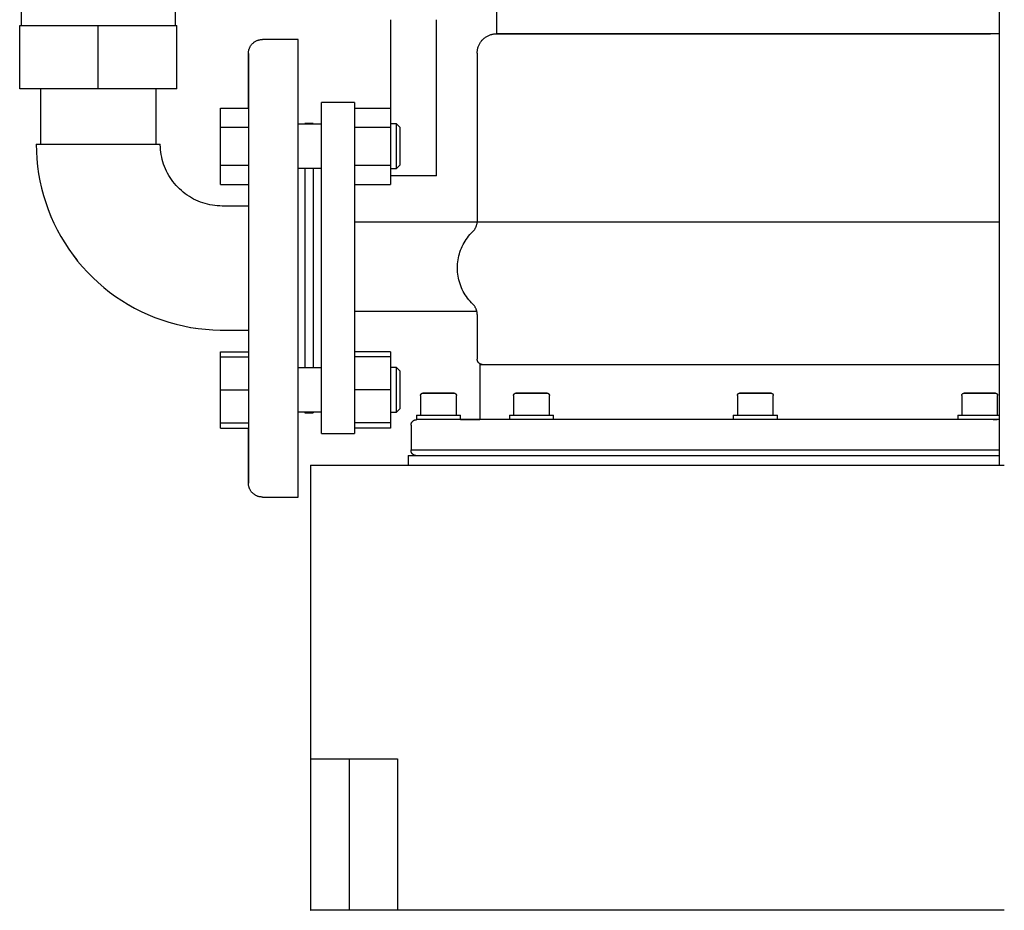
# Model space of a CAD drawing. Header units: millimetres. Extents: x -420 to 347, y 0 to 716.
# Tile 1 of 3: x -364 to -7, y 0 to 323. Entities that reach past the tile are written whole.
import ezdxf

# ---------------------------------------------------------------- set-up
doc = ezdxf.new("R2010")
doc.units = ezdxf.units.MM
for name, color, linetype, true_color in [('Material 1', 251, 'Continuous', 0x505050), ('Material 3', 7, 'Continuous', 0xe6e6e6), ('Material 4', 5, 'Continuous', 0x0000ff)]:
    doc.layers.add(name, color=color, linetype=linetype, true_color=true_color)

msp = doc.modelspace()

# ---------------------------------------------------------------- linework, layer by layer
at = {"layer": 'Material 1'}
for p, q in [((-8.61, 427.5), (-8.61, 161.44)), ((-163.45, 318), (-168.97, 318)), ((-157.41, 318), (-163.43, 318)), ((-150.9, 318), (-157.38, 318)), ((-143.98, 318), (-150.88, 318)), ((-136.71, 318), (-143.96, 318)), ((-129.13, 318), (-136.69, 318)), ((-121.31, 318), (-129.11, 318)), ((-300.86, 258.04), (-300.93, 258.08)), ((-220.44, 177.95), (-220.4, 177.96)), ((-258.41, 161.44), (-258.37, 161.44)), ((-258.37, 161.44), (-227.07, 161.44)), ((-258.37, 54.96), (-258.37, 161.44)), ((-227.07, 161.44), (-6.73, 161.44)), ((-258.37, 69.51), (-258.41, 69.51)), ((-258.37, 0), (-258.37, 54.96)), ((-258.37, 54.96), (-227.07, 54.96)), ((-244.35, 0), (-244.35, 54.96)), ((-227.07, 54.96), (-226.94, 54.96)), ((-226.94, 54.96), (-226.94, 0)), ((-258.37, 0), (-258.41, 0)), ((-258.41, 0), (-258.37, 0)), ((-244.35, 0), (-258.37, 0)), ((-226.94, 0), (-244.35, 0)), ((-6.73, 0), (-226.94, 0))]:
    msp.add_line(p, q, dxfattribs=at)
at = {"layer": 'Material 3'}
for p, q in [((-229.48, 323.1), (-229.48, 291.05)), ((-229.48, 323.1), (-229.48, 291.05)), ((-212.78, 266.5), (-212.78, 323.1)), ((-212.78, 266.5), (-212.78, 323.1)), ((-262.98, 315.92), (-275.94, 315.92)), ((-262.98, 232.92), (-262.98, 315.92)), ((-356.45, 297.98), (-356.45, 277.98)), ((-314.48, 277.98), (-314.48, 297.98)), ((-242.48, 293), (-254.46, 293)), ((-254.46, 283), (-254.46, 293)), ((-242.48, 293), (-242.48, 283)), ((-291.12, 284.12), (-291.12, 291.05)), ((-291.12, 291.05), (-280.98, 291.05)), ((-242.48, 291.05), (-229.46, 291.05)), ((-229.46, 291.05), (-229.46, 284.12)), ((-291.12, 270.27), (-291.12, 284.12)), ((-291.12, 284.12), (-280.98, 284.12)), ((-254.46, 285.22), (-262.98, 285.22)), ((-257.48, 285.42), (-260.48, 285.42)), ((-260.48, 285.42), (-260.48, 285.23)), ((-257.48, 285.42), (-257.48, 285.23)), ((-254.49, 285.39), (-254.48, 285.49)), ((-254.46, 183), (-254.46, 283)), ((-242.48, 284.12), (-229.46, 284.12)), ((-242.48, 283), (-242.48, 183)), ((-227.27, 285.26), (-229.46, 285.26)), ((-229.46, 284.12), (-229.46, 270.27)), ((-225.98, 283.97), (-227.27, 285.26)), ((-227.27, 269.13), (-227.27, 285.26)), ((-225.98, 270.42), (-225.98, 283.97)), ((-225.98, 283.97), (-225.98, 283.97)), ((-357.96, 277.98), (-335.46, 277.98)), ((-335.46, 277.98), (-312.96, 277.98)), ((-312.26, 272.4), (-312.46, 273.28)), ((-291.12, 263.34), (-291.12, 270.27)), ((-291.12, 270.27), (-280.98, 270.27)), ((-262.98, 269.19), (-254.46, 269.19)), ((-260.48, 269.21), (-260.48, 232.92)), ((-257.48, 269.21), (-257.48, 232.92)), ((-242.48, 270.27), (-229.46, 270.27)), ((-229.46, 270.27), (-229.46, 263.34)), ((-229.46, 269.13), (-227.27, 269.13)), ((-227.27, 269.13), (-225.98, 270.42)), ((-221.13, 266.5), (-229.48, 266.5)), ((-221.13, 266.5), (-229.48, 266.5)), ((-212.78, 266.5), (-221.13, 266.5)), ((-212.78, 266.5), (-221.13, 266.5)), ((-291.12, 263.34), (-280.98, 263.34)), ((-242.48, 263.34), (-229.46, 263.34)), ((-280.98, 255.5), (-290.48, 255.5)), ((-262.98, 149.92), (-262.98, 232.92)), ((-260.48, 232.92), (-260.48, 196.79)), ((-257.48, 232.92), (-257.48, 196.79)), ((-324.64, 219.79), (-324.16, 219.51)), ((-301.95, 211.48), (-301.91, 211.48)), ((-290.48, 210.5), (-280.98, 210.5)), ((-291.12, 200.8), (-291.12, 202.66)), ((-291.12, 202.66), (-280.98, 202.66)), ((-291.12, 188.8), (-291.12, 200.8)), ((-291.12, 200.8), (-280.98, 200.8)), ((-229.46, 202.66), (-242.48, 202.66)), ((-229.46, 200.81), (-242.48, 200.81)), ((-229.46, 202.66), (-229.46, 200.81)), ((-229.46, 200.81), (-229.46, 188.81)), ((-254.46, 196.81), (-262.98, 196.81)), ((-227.27, 196.87), (-229.46, 196.87)), ((-225.98, 195.58), (-227.27, 196.87)), ((-227.27, 180.74), (-227.27, 196.87)), ((-225.98, 182.03), (-225.98, 195.58)), ((-291.12, 176.8), (-291.12, 188.8)), ((-291.12, 188.8), (-280.98, 188.8)), ((-229.46, 188.81), (-242.48, 188.81)), ((-229.46, 188.81), (-229.46, 176.81)), ((-254.46, 173), (-254.46, 183)), ((-242.48, 183), (-242.48, 173)), ((-262.98, 180.78), (-254.46, 180.78)), ((-260.48, 180.75), (-260.48, 180.42)), ((-260.48, 180.42), (-257.48, 180.42)), ((-257.48, 180.75), (-257.48, 180.42)), ((-254.49, 180.41), (-254.49, 180.46)), ((-229.46, 180.74), (-227.27, 180.74)), ((-229.46, 180.68), (-227.27, 180.68)), ((-227.27, 180.74), (-225.98, 182.03)), ((-227.27, 180.68), (-227.27, 180.74)), ((-225.98, 181.97), (-225.98, 182.01)), ((-291.12, 174.95), (-291.12, 176.8)), ((-291.12, 176.8), (-280.98, 176.8)), ((-229.46, 176.81), (-242.48, 176.81)), ((-229.46, 176.81), (-229.46, 176.8)), ((-229.46, 176.8), (-229.46, 174.95)), ((-291.12, 174.95), (-280.98, 174.95)), ((-254.46, 173), (-242.48, 173)), ((-229.46, 174.95), (-242.48, 174.95)), ((-275.94, 149.92), (-262.98, 149.92))]:
    msp.add_line(p, q, dxfattribs=at)
at = {"layer": 'Material 3', "flags": 128}
for points in [[(-280.98, 310.88), (-280.97, 311.08), (-280.96, 311.28), (-280.94, 311.48), (-280.91, 311.68), (-280.88, 311.88), (-280.83, 312.08), (-280.78, 312.27), (-280.72, 312.46), (-280.65, 312.65), (-280.58, 312.84), (-280.5, 313.02), (-280.41, 313.21), (-280.31, 313.38), (-280.21, 313.56), (-280.1, 313.72), (-279.98, 313.89), (-279.86, 314.05), (-279.73, 314.2), (-279.59, 314.35), (-279.45, 314.49), (-279.3, 314.63), (-279.15, 314.76), (-278.99, 314.89), (-278.83, 315.01), (-278.66, 315.12), (-278.49, 315.23), (-278.31, 315.32), (-278.13, 315.42), (-277.95, 315.5), (-277.76, 315.58), (-277.57, 315.65), (-277.38, 315.71), (-277.19, 315.76), (-276.99, 315.81), (-276.79, 315.85), (-276.59, 315.88), (-276.39, 315.9), (-276.19, 315.91), (-275.99, 315.92), (-275.94, 315.92)], [(-280.5, 313.02), (-280.41, 313.21), (-280.31, 313.38), (-280.21, 313.56), (-280.1, 313.72), (-279.98, 313.89), (-279.86, 314.05), (-279.73, 314.2), (-279.59, 314.35), (-279.45, 314.49), (-279.3, 314.63), (-279.15, 314.76), (-278.99, 314.89), (-278.83, 315.01), (-278.66, 315.12), (-278.49, 315.23), (-278.31, 315.32), (-278.13, 315.42), (-277.95, 315.5), (-277.76, 315.58), (-277.57, 315.65), (-277.38, 315.71), (-277.19, 315.76), (-276.99, 315.81), (-276.79, 315.85), (-276.59, 315.88), (-276.39, 315.9), (-276.19, 315.91), (-275.99, 315.92), (-275.94, 315.92)], [(-280.98, 310.88), (-280.97, 311.08), (-280.96, 311.28), (-280.94, 311.48), (-280.91, 311.68), (-280.88, 311.88), (-280.83, 312.08), (-280.78, 312.27), (-280.76, 312.35)], [(-280.98, 291.05), (-280.98, 293), (-280.98, 294.94), (-280.98, 296.78), (-280.98, 298.52), (-280.98, 300.15), (-280.98, 301.67), (-280.98, 303.09), (-280.98, 304.39), (-280.98, 305.58), (-280.98, 306.65), (-280.98, 307.6), (-280.98, 308.44), (-280.98, 309.15), (-280.98, 309.74), (-280.98, 310.21), (-280.98, 310.56), (-280.98, 310.78), (-280.98, 310.87), (-280.98, 310.88)], [(-280.98, 310.88), (-280.98, 310.81), (-280.98, 310.63), (-280.98, 310.32), (-280.98, 309.88), (-280.98, 309.32), (-280.98, 308.64), (-280.98, 307.84), (-280.98, 306.92), (-280.98, 305.88), (-280.98, 304.72), (-280.98, 303.45), (-280.98, 302.07), (-280.98, 300.57), (-280.98, 298.97), (-280.98, 297.26), (-280.98, 295.45), (-280.98, 293.54), (-280.98, 291.53), (-280.98, 289.43), (-280.98, 287.23), (-280.98, 284.95), (-280.98, 282.59), (-280.98, 280.15), (-280.98, 277.63), (-280.98, 275.04), (-280.98, 272.38), (-280.98, 269.66), (-280.98, 266.88), (-280.98, 264.05), (-280.98, 261.17), (-280.98, 258.24), (-280.98, 255.27), (-280.98, 252.27), (-280.98, 249.23), (-280.98, 246.17), (-280.98, 243.09), (-280.98, 239.99), (-280.98, 236.88), (-280.98, 233.76), (-280.98, 232.92)], [(-280.74, 312.4), (-280.72, 312.46), (-280.65, 312.65), (-280.58, 312.84)], [(-254.52, 285.22), (-254.5, 285.28), (-254.49, 285.39), (-254.48, 285.49), (-254.47, 285.59)], [(-357.96, 277.98), (-357.91, 275.28), (-357.75, 272.59), (-357.48, 269.9), (-357.1, 267.23), (-356.62, 264.58), (-356.03, 261.94), (-355.33, 259.33), (-354.54, 256.76), (-353.64, 254.21), (-352.63, 251.7), (-351.53, 249.24), (-350.34, 246.82), (-349.04, 244.45), (-347.65, 242.14), (-346.17, 239.88), (-344.61, 237.68), (-342.95, 235.55), (-341.21, 233.49), (-339.39, 231.49), (-337.49, 229.57), (-335.52, 227.73), (-333.48, 225.97), (-331.36, 224.29), (-329.18, 222.7), (-326.94, 221.2), (-324.64, 219.79), (-322.29, 218.47), (-319.88, 217.24), (-317.43, 216.11), (-314.93, 215.09), (-312.4, 214.16), (-309.83, 213.33), (-307.23, 212.61), (-304.6, 211.99), (-301.95, 211.48), (-299.28, 211.08), (-296.6, 210.78), (-293.9, 210.59), (-291.21, 210.5), (-290.48, 210.5)], [(-357.96, 277.98), (-357.91, 275.28), (-357.75, 272.59)], [(-290.48, 255.5), (-291.38, 255.52), (-292.28, 255.57), (-293.17, 255.66), (-294.06, 255.79), (-294.95, 255.95), (-295.82, 256.14), (-296.69, 256.38), (-297.55, 256.64), (-298.4, 256.94), (-299.23, 257.27), (-300.05, 257.64), (-300.86, 258.04), (-301.65, 258.47), (-302.42, 258.93), (-303.17, 259.43), (-303.91, 259.95), (-304.62, 260.5), (-305.3, 261.08), (-305.97, 261.69), (-306.61, 262.32), (-307.22, 262.98), (-307.81, 263.66), (-308.37, 264.36), (-308.9, 265.09), (-309.4, 265.84), (-309.87, 266.6), (-310.31, 267.39), (-310.72, 268.19), (-311.09, 269), (-311.43, 269.84), (-311.74, 270.68), (-312.02, 271.54), (-312.26, 272.4), (-312.46, 273.28), (-312.63, 274.16), (-312.77, 275.05), (-312.87, 275.94), (-312.93, 276.84), (-312.96, 277.74), (-312.96, 277.98)], [(-357.48, 269.9), (-357.1, 267.23), (-356.62, 264.58), (-356.03, 261.94), (-355.33, 259.33), (-354.54, 256.76), (-353.64, 254.21)], [(-306.82, 262.55), (-307.22, 262.98), (-307.81, 263.66), (-308.37, 264.36)], [(-352.73, 251.94), (-352.63, 251.7), (-351.53, 249.24), (-350.34, 246.82), (-349.04, 244.45), (-347.65, 242.14), (-346.17, 239.88), (-344.61, 237.68), (-343.26, 235.94)], [(-343.17, 235.84), (-342.95, 235.55), (-341.21, 233.49), (-339.39, 231.49), (-337.49, 229.57), (-335.52, 227.73), (-333.48, 225.97), (-331.36, 224.29), (-329.18, 222.7), (-326.94, 221.2)], [(-280.98, 232.92), (-280.98, 229.8), (-280.98, 226.69), (-280.98, 223.59), (-280.98, 220.5), (-280.98, 217.43), (-280.98, 214.39), (-280.98, 211.38), (-280.98, 208.4), (-280.98, 205.46), (-280.98, 202.56), (-280.98, 199.71), (-280.98, 196.92), (-280.98, 194.18), (-280.98, 191.51), (-280.98, 188.9), (-280.98, 186.36), (-280.98, 183.9), (-280.98, 181.52), (-280.98, 179.21), (-280.98, 177), (-280.98, 174.87), (-280.98, 172.83), (-280.98, 170.9), (-280.98, 169.06), (-280.98, 167.32), (-280.98, 165.69), (-280.98, 164.16), (-280.98, 162.75), (-280.98, 161.45), (-280.98, 160.26), (-280.98, 159.19), (-280.98, 158.23), (-280.98, 157.4), (-280.98, 156.69), (-280.98, 156.1), (-280.98, 155.63), (-280.98, 155.28), (-280.98, 155.06), (-280.98, 154.97), (-280.98, 154.96)], [(-322.95, 218.84), (-322.29, 218.47), (-319.88, 217.24), (-317.43, 216.11), (-314.93, 215.09), (-312.4, 214.16)], [(-309.83, 213.33), (-307.23, 212.61), (-304.6, 211.99)], [(-300.08, 211.2), (-299.28, 211.08), (-296.6, 210.78), (-293.9, 210.59), (-291.21, 210.5), (-290.48, 210.5)], [(-254.49, 180.41), (-254.49, 180.46), (-254.51, 180.57), (-254.52, 180.67), (-254.55, 180.78)], [(-280.98, 154.96), (-280.98, 155.02), (-280.98, 155.21), (-280.98, 155.52), (-280.98, 155.96), (-280.98, 156.52), (-280.98, 157.2), (-280.98, 158), (-280.98, 158.92), (-280.98, 159.96), (-280.98, 161.12), (-280.98, 162.39), (-280.98, 163.77), (-280.98, 165.27), (-280.98, 166.87), (-280.98, 168.58), (-280.98, 170.39), (-280.98, 172.3), (-280.98, 174.31), (-280.98, 174.95)], [(-275.94, 149.92), (-276.14, 149.92), (-276.34, 149.94), (-276.54, 149.96), (-276.74, 149.98), (-276.94, 150.02), (-277.13, 150.06), (-277.33, 150.12), (-277.52, 150.18), (-277.71, 150.24), (-277.9, 150.32), (-278.08, 150.4), (-278.26, 150.49), (-278.44, 150.59), (-278.61, 150.69), (-278.78, 150.8), (-278.95, 150.92), (-279.11, 151.04), (-279.26, 151.17), (-279.41, 151.31), (-279.55, 151.45), (-279.69, 151.6), (-279.82, 151.75), (-279.95, 151.91), (-280.07, 152.07), (-280.18, 152.24), (-280.28, 152.41), (-280.38, 152.58), (-280.47, 152.76), (-280.56, 152.95), (-280.64, 153.13), (-280.7, 153.32), (-280.77, 153.52), (-280.82, 153.71), (-280.87, 153.91), (-280.9, 154.1), (-280.93, 154.3), (-280.96, 154.5), (-280.97, 154.71), (-280.98, 154.91), (-280.98, 154.96)], [(-280.76, 153.48), (-280.77, 153.52), (-280.82, 153.71), (-280.87, 153.91), (-280.9, 154.1), (-280.93, 154.3), (-280.96, 154.5), (-280.97, 154.71), (-280.98, 154.91), (-280.98, 154.96)], [(-280.56, 152.95), (-280.64, 153.13), (-280.7, 153.32), (-280.74, 153.44)], [(-275.94, 149.92), (-276.14, 149.92), (-276.34, 149.94), (-276.54, 149.96), (-276.74, 149.98), (-276.94, 150.02), (-277.13, 150.06), (-277.33, 150.12), (-277.52, 150.18), (-277.71, 150.24), (-277.9, 150.32), (-278.08, 150.4), (-278.26, 150.49), (-278.44, 150.59), (-278.61, 150.69), (-278.78, 150.8), (-278.95, 150.92), (-279.11, 151.04), (-279.26, 151.17), (-279.41, 151.31), (-279.55, 151.45), (-279.69, 151.6), (-279.82, 151.75), (-279.95, 151.91), (-280.07, 152.07), (-280.18, 152.24), (-280.28, 152.41), (-280.38, 152.58), (-280.47, 152.76)]]:
    msp.add_lwpolyline(points, dxfattribs=at)
at = {"layer": 'Material 4'}
for p, q in [((-307.48, 321.04), (-307.48, 407.5)), ((-190.96, 334), (-190.96, 318)), ((-363.45, 328.42), (-363.45, 321.04)), ((-363.98, 321.04), (-335.48, 321.04)), ((-363.98, 297.98), (-363.98, 321.04)), ((-335.48, 321.04), (-306.98, 321.04)), ((-335.48, 297.98), (-335.48, 321.04)), ((-306.98, 297.98), (-306.98, 321.04)), ((-190.98, 318), (-96.98, 318)), ((-178.39, 318), (-182.16, 318)), ((-173.99, 318), (-178.37, 318)), ((-168.99, 318), (-173.96, 318)), ((-113.31, 318), (-121.29, 318)), ((-105.18, 318), (-113.29, 318)), ((-96.98, 318), (-105.16, 318)), ((-80.66, 318), (-96.96, 318)), ((-96.96, 318), (-88.79, 318)), ((-88.77, 318), (-80.66, 318)), ((-64.83, 318), (-80.64, 318)), ((-80.64, 318), (-72.65, 318)), ((-72.63, 318), (-64.83, 318)), ((-57.26, 318), (-64.81, 318)), ((-64.81, 318), (-57.26, 318)), ((-49.98, 318), (-57.24, 318)), ((-57.24, 318), (-43.07, 318)), ((-36.56, 318), (-49.96, 318)), ((-43.05, 318), (-30.52, 318)), ((-30.51, 318), (-36.54, 318)), ((-24.97, 318), (-30.49, 318)), ((-30.49, 318), (-24.98, 318)), ((-15.58, 318), (-24.95, 318)), ((-24.95, 318), (-19.98, 318)), ((-19.96, 318), (-15.58, 318)), ((-8.6, 318), (-15.56, 318)), ((-15.55, 318), (-11.79, 318)), ((-196.25, 315.62), (-196.14, 315.73)), ((-192.99, 317.71), (-192.91, 317.73)), ((-192.72, 317.78), (-192.71, 317.78)), ((-197.98, 311), (-197.98, 249.8)), ((-335.48, 297.98), (-363.98, 297.98)), ((-306.98, 297.98), (-335.48, 297.98)), ((-242.48, 249.8), (-197.98, 249.8)), ((-197.98, 249.8), (-96.98, 249.8)), ((-96.98, 249.8), (-8.55, 249.8)), ((-198.05, 217.28), (-242.48, 217.28)), ((-197.98, 216.2), (-197.98, 200)), ((-196.98, 198), (-196.98, 178)), ((-196.98, 198), (-96.98, 198)), ((-96.98, 198), (-8.52, 198)), ((-218.52, 186.8), (-218.52, 179.6)), ((-217.66, 187.6), (-214.84, 187.6)), ((-212.02, 187.6), (-206.38, 187.6)), ((-207.93, 187.6), (-207.93, 187.6)), ((-205.52, 179.6), (-205.52, 186.8)), ((-184.77, 186.8), (-184.77, 179.6)), ((-183.91, 187.6), (-181.09, 187.6)), ((-178.27, 187.6), (-172.63, 187.6)), ((-171.77, 179.6), (-171.77, 186.8)), ((-103.56, 186.8), (-103.56, 179.6)), ((-102.7, 187.6), (-99.88, 187.6)), ((-97.06, 187.6), (-91.42, 187.6)), ((-90.56, 179.6), (-90.56, 186.8)), ((-22.14, 186.8), (-22.14, 179.6)), ((-21.28, 187.6), (-15.64, 187.6)), ((-12.82, 187.6), (-10, 187.6)), ((-9.14, 179.6), (-9.14, 186.8)), ((-220.02, 179.6), (-220.02, 178)), ((-220.02, 179.6), (-212.02, 179.6)), ((-212.02, 179.6), (-204.02, 179.6)), ((-204.02, 178), (-204.02, 179.6)), ((-186.27, 179.6), (-186.27, 178)), ((-186.27, 179.6), (-178.27, 179.6)), ((-178.27, 179.6), (-170.27, 179.6)), ((-170.27, 178), (-170.27, 179.6)), ((-105.06, 179.6), (-105.06, 178)), ((-105.06, 179.6), (-97.06, 179.6)), ((-97.06, 179.6), (-89.06, 179.6)), ((-89.06, 178), (-89.06, 179.6)), ((-23.64, 179.6), (-23.64, 178)), ((-23.64, 179.6), (-15.64, 179.6)), ((-15.64, 179.6), (-8.59, 179.6)), ((-221.98, 176), (-221.98, 167)), ((-220.63, 177.89), (-220.56, 177.91)), ((-220.02, 178), (-219.94, 178)), ((-10.77, 178), (-9.3, 178)), ((-222.98, 165), (-222.98, 161.44)), ((-222.98, 165), (-96.98, 165)), ((-221.98, 167), (-96.98, 167)), ((-220.61, 165.05), (-220.68, 165.07)), ((-96.98, 167), (-8.61, 167)), ((-96.98, 165), (-8.58, 165))]:
    msp.add_line(p, q, dxfattribs=at)
at = {"layer": 'Material 4', "flags": 128}
for points in [[(-197.98, 311), (-197.98, 311.28), (-197.96, 311.56), (-197.93, 311.84), (-197.89, 312.12), (-197.84, 312.39), (-197.78, 312.66), (-197.71, 312.93), (-197.63, 313.2), (-197.54, 313.47), (-197.43, 313.73), (-197.32, 313.98), (-197.19, 314.23), (-197.06, 314.48), (-196.91, 314.72), (-196.76, 314.95), (-196.6, 315.18), (-196.43, 315.4), (-196.25, 315.62), (-196.06, 315.82), (-195.86, 316.02), (-195.66, 316.21), (-195.44, 316.4), (-195.22, 316.57), (-195, 316.73), (-194.77, 316.89), (-194.53, 317.04), (-194.28, 317.17), (-194.03, 317.3), (-193.78, 317.42), (-193.52, 317.52), (-193.26, 317.62), (-192.99, 317.71), (-192.72, 317.78), (-192.45, 317.85), (-192.17, 317.9), (-191.9, 317.94), (-191.62, 317.97), (-191.34, 317.99), (-191.06, 318), (-190.98, 318)], [(-192.66, 317.79), (-192.45, 317.85), (-192.17, 317.9), (-191.9, 317.94), (-191.62, 317.97), (-191.34, 317.99), (-191.06, 318), (-190.98, 318)], [(-96.98, 318), (-100.74, 318), (-104.5, 318), (-108.24, 318), (-111.96, 318), (-115.66, 318), (-119.33, 318), (-122.96, 318), (-126.55, 318), (-130.1, 318), (-133.59, 318), (-137.02, 318), (-140.39, 318), (-143.69, 318), (-146.92, 318), (-150.06, 318), (-153.12, 318), (-156.09, 318), (-158.97, 318), (-161.74, 318), (-164.42, 318), (-166.98, 318), (-169.43, 318), (-171.77, 318), (-173.99, 318), (-176.08, 318), (-178.05, 318), (-179.89, 318), (-181.59, 318), (-183.16, 318), (-184.6, 318), (-185.89, 318), (-187.04, 318), (-188.04, 318), (-188.9, 318), (-189.62, 318), (-190.18, 318), (-190.6, 318), (-190.86, 318), (-190.98, 318), (-190.98, 318)], [(-190.98, 318), (-190.91, 318), (-190.77, 318)], [(-8.61, 318), (-9.01, 318), (-10.4, 318), (-11.94, 318), (-13.61, 318), (-15.41, 318), (-17.34, 318), (-19.4, 318), (-21.59, 318), (-23.89, 318), (-26.31, 318), (-28.85, 318), (-31.49, 318), (-34.24, 318), (-37.09, 318), (-40.04, 318), (-43.07, 318), (-46.2, 318), (-49.4, 318), (-52.68, 318), (-56.03, 318), (-59.45, 318), (-62.92, 318), (-66.45, 318), (-70.03, 318), (-73.66, 318), (-77.32, 318), (-81.01, 318), (-84.72, 318), (-88.46, 318), (-92.21, 318), (-95.97, 318), (-96.98, 318)], [(-196.92, 314.71), (-196.91, 314.72), (-196.76, 314.95), (-196.6, 315.18), (-196.43, 315.4)], [(-196.06, 315.82), (-195.86, 316.02), (-195.66, 316.21)], [(-195.22, 316.57), (-195, 316.73), (-194.77, 316.89), (-194.53, 317.04)], [(-194.28, 317.17), (-194.03, 317.3), (-193.78, 317.42), (-193.52, 317.52)], [(-197.98, 311), (-197.98, 311.28), (-197.96, 311.56), (-197.93, 311.84), (-197.89, 312.12), (-197.84, 312.39), (-197.78, 312.66), (-197.71, 312.93)], [(-197.54, 313.47), (-197.43, 313.73), (-197.32, 313.98), (-197.19, 314.23)], [(-199.54, 246.29), (-199.4, 246.44), (-199.26, 246.59), (-199.13, 246.74), (-199, 246.9), (-198.88, 247.07), (-198.77, 247.24), (-198.66, 247.42), (-198.56, 247.59), (-198.47, 247.78), (-198.39, 247.96), (-198.31, 248.15), (-198.24, 248.35), (-198.18, 248.54), (-198.13, 248.74), (-198.09, 248.94), (-198.05, 249.14), (-198.02, 249.34), (-198, 249.54), (-197.99, 249.75), (-197.98, 249.8)], [(-199.54, 219.87), (-200.06, 220.39), (-200.55, 220.93), (-201.03, 221.49), (-201.48, 222.07), (-201.91, 222.67), (-202.31, 223.28), (-202.69, 223.91), (-203.05, 224.55), (-203.38, 225.21), (-203.68, 225.88), (-203.95, 226.56), (-204.2, 227.25), (-204.42, 227.96), (-204.61, 228.67), (-204.77, 229.38), (-204.9, 230.1), (-205.01, 230.83), (-205.08, 231.56), (-205.13, 232.29), (-205.15, 233.03), (-205.13, 233.76), (-205.09, 234.5), (-205.02, 235.23), (-204.92, 235.96), (-204.79, 236.68), (-204.63, 237.4), (-204.45, 238.11), (-204.23, 238.81), (-203.99, 239.5), (-203.72, 240.18), (-203.42, 240.86), (-203.1, 241.52), (-202.75, 242.16), (-202.37, 242.79), (-201.97, 243.41), (-201.54, 244.01), (-201.1, 244.59), (-200.62, 245.15), (-200.13, 245.7), (-199.62, 246.22), (-199.54, 246.29)], [(-197.98, 216.2), (-197.99, 216.41), (-198, 216.61), (-198.02, 216.81), (-198.05, 217.02), (-198.09, 217.22), (-198.13, 217.42), (-198.18, 217.61), (-198.24, 217.81), (-198.31, 218), (-198.39, 218.19), (-198.47, 218.38), (-198.56, 218.56), (-198.66, 218.74), (-198.76, 218.91), (-198.87, 219.08), (-198.99, 219.25), (-199.12, 219.41), (-199.25, 219.57), (-199.39, 219.72), (-199.53, 219.86), (-199.54, 219.87)], [(-198.02, 216.81), (-198.05, 217.02), (-198.09, 217.22), (-198.1, 217.28)], [(-196.14, 198.01), (-196.22, 198.01), (-196.3, 198.03), (-196.38, 198.04), (-196.46, 198.06), (-196.54, 198.08), (-196.61, 198.1), (-196.69, 198.13), (-196.76, 198.16), (-196.84, 198.19), (-196.91, 198.23), (-196.98, 198.26), (-197.05, 198.31), (-197.11, 198.35), (-197.18, 198.4), (-197.24, 198.44), (-197.3, 198.5), (-197.36, 198.55), (-197.42, 198.61), (-197.47, 198.67), (-197.53, 198.73), (-197.57, 198.79), (-197.62, 198.85), (-197.67, 198.92), (-197.71, 198.99), (-197.75, 199.06), (-197.78, 199.13), (-197.82, 199.2), (-197.85, 199.28), (-197.88, 199.35), (-197.9, 199.43), (-197.92, 199.5), (-197.94, 199.58), (-197.95, 199.66), (-197.97, 199.74), (-197.98, 199.82), (-197.98, 199.9), (-197.98, 199.98), (-197.98, 200)], [(-197.71, 198.99), (-197.75, 199.06), (-197.78, 199.13), (-197.82, 199.2), (-197.85, 199.28), (-197.88, 199.35), (-197.9, 199.43), (-197.92, 199.5), (-197.94, 199.58), (-197.95, 199.66), (-197.97, 199.74), (-197.98, 199.82), (-197.98, 199.9), (-197.98, 199.98), (-197.98, 200)], [(-197.36, 198.55), (-197.42, 198.61), (-197.47, 198.67), (-197.53, 198.73), (-197.57, 198.79)], [(-196.98, 198.26), (-197.05, 198.31), (-197.11, 198.35), (-197.18, 198.4)], [(-196.46, 198.06), (-196.54, 198.08), (-196.61, 198.1)], [(-195.91, 198), (-195.98, 198), (-195.98, 198)], [(-218.52, 186.8), (-218.52, 186.83), (-218.52, 186.86), (-218.51, 186.9), (-218.51, 186.93), (-218.5, 186.96), (-218.5, 186.99), (-218.49, 187.02), (-218.48, 187.05), (-218.47, 187.08), (-218.46, 187.11), (-218.44, 187.14), (-218.43, 187.17), (-218.41, 187.2), (-218.4, 187.23), (-218.38, 187.25), (-218.36, 187.28), (-218.34, 187.3), (-218.32, 187.33), (-218.3, 187.35), (-218.28, 187.38), (-218.25, 187.4), (-218.23, 187.42), (-218.2, 187.44), (-218.18, 187.46), (-218.15, 187.47), (-218.12, 187.49), (-218.1, 187.51), (-218.07, 187.52), (-218.04, 187.54), (-218.01, 187.55), (-217.98, 187.56), (-217.95, 187.57), (-217.92, 187.58), (-217.89, 187.58), (-217.85, 187.59), (-217.82, 187.6), (-217.79, 187.6), (-217.76, 187.6), (-217.73, 187.6), (-217.72, 187.6)], [(-218.52, 186.8), (-218.52, 186.83), (-218.52, 186.86), (-218.51, 186.9), (-218.51, 186.93), (-218.5, 186.96), (-218.5, 186.99)], [(-218.47, 187.08), (-218.46, 187.11), (-218.44, 187.14), (-218.43, 187.17)], [(-218.41, 187.2), (-218.4, 187.23), (-218.38, 187.25), (-218.36, 187.28)], [(-218.28, 187.38), (-218.25, 187.4), (-218.23, 187.42), (-218.2, 187.44), (-218.18, 187.46)], [(-218.02, 187.54), (-218.01, 187.55), (-217.98, 187.56), (-217.95, 187.57)], [(-217.89, 187.58), (-217.85, 187.59), (-217.82, 187.6), (-217.79, 187.6), (-217.76, 187.6), (-217.73, 187.6), (-217.72, 187.6)], [(-212.02, 187.6), (-212.25, 187.6), (-212.47, 187.6), (-212.7, 187.6), (-212.93, 187.6), (-213.15, 187.6), (-213.37, 187.6), (-213.59, 187.6), (-213.81, 187.6), (-214.03, 187.6), (-214.24, 187.6), (-214.45, 187.6), (-214.65, 187.6), (-214.85, 187.6), (-215.05, 187.6), (-215.24, 187.6), (-215.42, 187.6), (-215.6, 187.6), (-215.78, 187.6), (-215.94, 187.6), (-216.11, 187.6), (-216.26, 187.6), (-216.41, 187.6), (-216.55, 187.6), (-216.69, 187.6), (-216.81, 187.6), (-216.93, 187.6), (-217.04, 187.6), (-217.15, 187.6), (-217.24, 187.6), (-217.33, 187.6), (-217.41, 187.6), (-217.48, 187.6), (-217.54, 187.6), (-217.59, 187.6), (-217.63, 187.6), (-217.67, 187.6), (-217.69, 187.6), (-217.71, 187.6), (-217.72, 187.6), (-217.72, 187.6)], [(-217.72, 187.6), (-217.71, 187.6), (-217.7, 187.6), (-217.68, 187.6), (-217.64, 187.6), (-217.6, 187.6), (-217.55, 187.6), (-217.5, 187.6), (-217.43, 187.6), (-217.35, 187.6), (-217.27, 187.6), (-217.17, 187.6), (-217.07, 187.6), (-216.96, 187.6), (-216.85, 187.6), (-216.72, 187.6), (-216.59, 187.6), (-216.45, 187.6), (-216.3, 187.6), (-216.15, 187.6), (-215.99, 187.6), (-215.82, 187.6), (-215.65, 187.6), (-215.47, 187.6), (-215.29, 187.6), (-215.1, 187.6), (-214.9, 187.6), (-214.7, 187.6), (-214.5, 187.6), (-214.29, 187.6), (-214.08, 187.6), (-213.87, 187.6), (-213.65, 187.6), (-213.43, 187.6), (-213.21, 187.6), (-212.99, 187.6), (-212.76, 187.6), (-212.54, 187.6), (-212.31, 187.6), (-212.08, 187.6), (-212.02, 187.6)], [(-217.67, 187.6), (-217.69, 187.6), (-217.71, 187.6), (-217.72, 187.6), (-217.72, 187.6)], [(-217.72, 187.6), (-217.71, 187.6), (-217.7, 187.6), (-217.68, 187.6), (-217.66, 187.6)], [(-212.02, 187.6), (-211.79, 187.6), (-211.56, 187.6), (-211.34, 187.6), (-211.11, 187.6), (-210.89, 187.6), (-210.66, 187.6), (-210.44, 187.6), (-210.23, 187.6), (-210.01, 187.6), (-209.8, 187.6), (-209.59, 187.6), (-209.39, 187.6), (-209.19, 187.6), (-208.99, 187.6), (-208.8, 187.6), (-208.62, 187.6), (-208.44, 187.6), (-208.26, 187.6), (-208.09, 187.6), (-207.93, 187.6), (-207.78, 187.6), (-207.63, 187.6), (-207.49, 187.6), (-207.35, 187.6), (-207.22, 187.6), (-207.11, 187.6), (-206.99, 187.6), (-206.89, 187.6), (-206.8, 187.6), (-206.71, 187.6), (-206.63, 187.6), (-206.56, 187.6), (-206.5, 187.6), (-206.45, 187.6), (-206.4, 187.6), (-206.37, 187.6), (-206.34, 187.6), (-206.33, 187.6), (-206.32, 187.6), (-206.32, 187.6)], [(-206.32, 187.6), (-206.33, 187.6), (-206.34, 187.6), (-206.36, 187.6), (-206.39, 187.6), (-206.44, 187.6), (-206.48, 187.6), (-206.54, 187.6), (-206.61, 187.6), (-206.69, 187.6), (-206.77, 187.6), (-206.86, 187.6), (-206.97, 187.6), (-207.07, 187.6), (-207.19, 187.6), (-207.32, 187.6), (-207.45, 187.6), (-207.59, 187.6), (-207.74, 187.6), (-207.89, 187.6), (-208.05, 187.6), (-208.22, 187.6), (-208.39, 187.6), (-208.57, 187.6), (-208.75, 187.6), (-208.94, 187.6), (-209.14, 187.6), (-209.33, 187.6), (-209.54, 187.6), (-209.74, 187.6), (-209.95, 187.6), (-210.17, 187.6), (-210.39, 187.6), (-210.61, 187.6), (-210.83, 187.6), (-211.05, 187.6), (-211.28, 187.6), (-211.5, 187.6), (-211.73, 187.6), (-211.96, 187.6), (-212.02, 187.6)], [(-206.32, 187.6), (-206.33, 187.6), (-206.34, 187.6), (-206.36, 187.6), (-206.38, 187.6)], [(-206.37, 187.6), (-206.34, 187.6), (-206.33, 187.6), (-206.32, 187.6), (-206.32, 187.6)], [(-206.32, 187.6), (-206.29, 187.6), (-206.26, 187.6), (-206.23, 187.6), (-206.19, 187.59), (-206.16, 187.59), (-206.13, 187.58), (-206.1, 187.57), (-206.07, 187.56), (-206.04, 187.55), (-206.01, 187.54), (-205.98, 187.53), (-205.95, 187.51), (-205.92, 187.5), (-205.9, 187.48), (-205.87, 187.46), (-205.84, 187.44), (-205.82, 187.42), (-205.79, 187.4), (-205.77, 187.38), (-205.75, 187.36), (-205.72, 187.34), (-205.7, 187.31), (-205.68, 187.29), (-205.66, 187.26), (-205.65, 187.23), (-205.63, 187.21), (-205.61, 187.18), (-205.6, 187.15), (-205.59, 187.12), (-205.57, 187.09), (-205.56, 187.06), (-205.55, 187.03), (-205.54, 187), (-205.54, 186.97), (-205.53, 186.94), (-205.53, 186.9), (-205.52, 186.87), (-205.52, 186.84), (-205.52, 186.81), (-205.52, 186.8)], [(-206.32, 187.6), (-206.29, 187.6), (-206.26, 187.6), (-206.23, 187.6), (-206.19, 187.59), (-206.16, 187.59)], [(-206.1, 187.57), (-206.07, 187.56), (-206.04, 187.55), (-206.01, 187.54)], [(-205.87, 187.46), (-205.84, 187.44), (-205.82, 187.42), (-205.79, 187.4), (-205.77, 187.38)], [(-205.66, 187.26), (-205.65, 187.23), (-205.63, 187.21)], [(-205.61, 187.18), (-205.6, 187.15), (-205.59, 187.12), (-205.57, 187.09)], [(-205.54, 187), (-205.54, 186.97), (-205.53, 186.94), (-205.53, 186.9), (-205.52, 186.87), (-205.52, 186.84), (-205.52, 186.81), (-205.52, 186.8)], [(-184.77, 186.8), (-184.77, 186.83), (-184.77, 186.86), (-184.77, 186.9), (-184.76, 186.93), (-184.76, 186.96), (-184.75, 186.99), (-184.74, 187.02), (-184.73, 187.05), (-184.72, 187.08), (-184.71, 187.11), (-184.7, 187.14), (-184.68, 187.17), (-184.67, 187.2), (-184.65, 187.23), (-184.63, 187.25), (-184.61, 187.28), (-184.59, 187.3), (-184.57, 187.33), (-184.55, 187.35), (-184.53, 187.38), (-184.51, 187.4), (-184.48, 187.42), (-184.46, 187.44), (-184.43, 187.46), (-184.4, 187.47), (-184.38, 187.49), (-184.35, 187.51), (-184.32, 187.52), (-184.29, 187.54), (-184.26, 187.55), (-184.23, 187.56), (-184.2, 187.57), (-184.17, 187.58), (-184.14, 187.58), (-184.11, 187.59), (-184.08, 187.6), (-184.04, 187.6), (-184.01, 187.6), (-183.98, 187.6), (-183.97, 187.6)], [(-178.27, 187.6), (-178.5, 187.6), (-178.73, 187.6), (-178.95, 187.6), (-179.18, 187.6), (-179.4, 187.6), (-179.63, 187.6), (-179.85, 187.6), (-180.06, 187.6), (-180.28, 187.6), (-180.49, 187.6), (-180.7, 187.6), (-180.9, 187.6), (-181.1, 187.6), (-181.3, 187.6), (-181.49, 187.6), (-181.68, 187.6), (-181.86, 187.6), (-182.03, 187.6), (-182.2, 187.6), (-182.36, 187.6), (-182.52, 187.6), (-182.66, 187.6), (-182.81, 187.6), (-182.94, 187.6), (-183.07, 187.6), (-183.19, 187.6), (-183.3, 187.6), (-183.4, 187.6), (-183.5, 187.6), (-183.58, 187.6), (-183.66, 187.6), (-183.73, 187.6), (-183.79, 187.6), (-183.84, 187.6), (-183.89, 187.6), (-183.92, 187.6), (-183.95, 187.6), (-183.96, 187.6), (-183.97, 187.6), (-183.97, 187.6)], [(-183.97, 187.6), (-183.97, 187.6), (-183.95, 187.6), (-183.93, 187.6), (-183.9, 187.6), (-183.86, 187.6), (-183.81, 187.6), (-183.75, 187.6), (-183.68, 187.6), (-183.61, 187.6), (-183.52, 187.6), (-183.43, 187.6), (-183.33, 187.6), (-183.22, 187.6), (-183.1, 187.6), (-182.98, 187.6), (-182.84, 187.6), (-182.7, 187.6), (-182.56, 187.6), (-182.4, 187.6), (-182.24, 187.6), (-182.08, 187.6), (-181.9, 187.6), (-181.72, 187.6), (-181.54, 187.6), (-181.35, 187.6), (-181.16, 187.6), (-180.96, 187.6), (-180.76, 187.6), (-180.55, 187.6), (-180.34, 187.6), (-180.12, 187.6), (-179.91, 187.6), (-179.69, 187.6), (-179.46, 187.6), (-179.24, 187.6), (-179.02, 187.6), (-178.79, 187.6), (-178.56, 187.6), (-178.33, 187.6), (-178.27, 187.6)], [(-178.27, 187.6), (-178.04, 187.6), (-177.82, 187.6), (-177.59, 187.6), (-177.36, 187.6), (-177.14, 187.6), (-176.92, 187.6), (-176.7, 187.6), (-176.48, 187.6), (-176.27, 187.6), (-176.05, 187.6), (-175.85, 187.6), (-175.64, 187.6), (-175.44, 187.6), (-175.25, 187.6), (-175.06, 187.6), (-174.87, 187.6), (-174.69, 187.6), (-174.52, 187.6), (-174.35, 187.6), (-174.19, 187.6), (-174.03, 187.6), (-173.88, 187.6), (-173.74, 187.6), (-173.6, 187.6), (-173.48, 187.6), (-173.36, 187.6), (-173.25, 187.6), (-173.14, 187.6), (-173.05, 187.6), (-172.96, 187.6), (-172.88, 187.6), (-172.81, 187.6), (-172.75, 187.6), (-172.7, 187.6), (-172.66, 187.6), (-172.62, 187.6), (-172.6, 187.6), (-172.58, 187.6), (-172.58, 187.6), (-172.57, 187.6)], [(-172.57, 187.6), (-172.58, 187.6), (-172.59, 187.6), (-172.62, 187.6), (-172.65, 187.6), (-172.69, 187.6), (-172.74, 187.6), (-172.8, 187.6), (-172.86, 187.6), (-172.94, 187.6), (-173.02, 187.6), (-173.12, 187.6), (-173.22, 187.6), (-173.33, 187.6), (-173.45, 187.6), (-173.57, 187.6), (-173.7, 187.6), (-173.84, 187.6), (-173.99, 187.6), (-174.14, 187.6), (-174.3, 187.6), (-174.47, 187.6), (-174.64, 187.6), (-174.82, 187.6), (-175, 187.6), (-175.19, 187.6), (-175.39, 187.6), (-175.59, 187.6), (-175.79, 187.6), (-176, 187.6), (-176.21, 187.6), (-176.42, 187.6), (-176.64, 187.6), (-176.86, 187.6), (-177.08, 187.6), (-177.3, 187.6), (-177.53, 187.6), (-177.76, 187.6), (-177.98, 187.6), (-178.21, 187.6), (-178.27, 187.6)], [(-172.57, 187.6), (-172.54, 187.6), (-172.51, 187.6), (-172.48, 187.6), (-172.45, 187.59), (-172.42, 187.59), (-172.38, 187.58), (-172.35, 187.57), (-172.32, 187.56), (-172.29, 187.55), (-172.26, 187.54), (-172.23, 187.53), (-172.2, 187.51), (-172.18, 187.5), (-172.15, 187.48), (-172.12, 187.46), (-172.1, 187.44), (-172.07, 187.42), (-172.05, 187.4), (-172.02, 187.38), (-172, 187.36), (-171.98, 187.34), (-171.96, 187.31), (-171.94, 187.29), (-171.92, 187.26), (-171.9, 187.23), (-171.88, 187.21), (-171.87, 187.18), (-171.85, 187.15), (-171.84, 187.12), (-171.83, 187.09), (-171.82, 187.06), (-171.81, 187.03), (-171.8, 187), (-171.79, 186.97), (-171.78, 186.94), (-171.78, 186.9), (-171.78, 186.87), (-171.77, 186.84), (-171.77, 186.81), (-171.77, 186.8)], [(-103.56, 186.8), (-103.56, 186.83), (-103.56, 186.86), (-103.56, 186.9), (-103.55, 186.93), (-103.55, 186.96), (-103.54, 186.99), (-103.53, 187.02), (-103.52, 187.05), (-103.51, 187.08), (-103.5, 187.11), (-103.49, 187.14), (-103.47, 187.17), (-103.46, 187.2), (-103.44, 187.23), (-103.42, 187.25), (-103.4, 187.28), (-103.38, 187.3), (-103.36, 187.33), (-103.34, 187.35), (-103.32, 187.38), (-103.3, 187.4), (-103.27, 187.42), (-103.25, 187.44), (-103.22, 187.46), (-103.19, 187.47), (-103.17, 187.49), (-103.14, 187.51), (-103.11, 187.52), (-103.08, 187.54), (-103.05, 187.55), (-103.02, 187.56), (-102.99, 187.57), (-102.96, 187.58), (-102.93, 187.58), (-102.9, 187.59), (-102.87, 187.6), (-102.83, 187.6), (-102.8, 187.6), (-102.77, 187.6), (-102.76, 187.6)], [(-97.06, 187.6), (-97.29, 187.6), (-97.52, 187.6), (-97.74, 187.6), (-97.97, 187.6), (-98.19, 187.6), (-98.42, 187.6), (-98.64, 187.6), (-98.86, 187.6), (-99.07, 187.6), (-99.28, 187.6), (-99.49, 187.6), (-99.69, 187.6), (-99.89, 187.6), (-100.09, 187.6), (-100.28, 187.6), (-100.47, 187.6), (-100.65, 187.6), (-100.82, 187.6), (-100.99, 187.6), (-101.15, 187.6), (-101.31, 187.6), (-101.45, 187.6), (-101.6, 187.6), (-101.73, 187.6), (-101.86, 187.6), (-101.98, 187.6), (-102.09, 187.6), (-102.19, 187.6), (-102.29, 187.6), (-102.37, 187.6), (-102.45, 187.6), (-102.52, 187.6), (-102.58, 187.6), (-102.63, 187.6), (-102.68, 187.6), (-102.71, 187.6), (-102.74, 187.6), (-102.75, 187.6), (-102.76, 187.6), (-102.76, 187.6)], [(-102.76, 187.6), (-102.76, 187.6), (-102.74, 187.6), (-102.72, 187.6), (-102.69, 187.6), (-102.65, 187.6), (-102.6, 187.6), (-102.54, 187.6), (-102.47, 187.6), (-102.4, 187.6), (-102.31, 187.6), (-102.22, 187.6), (-102.12, 187.6), (-102.01, 187.6), (-101.89, 187.6), (-101.77, 187.6), (-101.63, 187.6), (-101.49, 187.6), (-101.35, 187.6), (-101.19, 187.6), (-101.03, 187.6), (-100.87, 187.6), (-100.69, 187.6), (-100.51, 187.6), (-100.33, 187.6), (-100.14, 187.6), (-99.95, 187.6), (-99.75, 187.6), (-99.55, 187.6), (-99.34, 187.6), (-99.13, 187.6), (-98.91, 187.6), (-98.7, 187.6), (-98.48, 187.6), (-98.25, 187.6), (-98.03, 187.6), (-97.81, 187.6), (-97.58, 187.6), (-97.35, 187.6), (-97.12, 187.6), (-97.06, 187.6)], [(-97.06, 187.6), (-96.83, 187.6), (-96.61, 187.6), (-96.38, 187.6), (-96.15, 187.6), (-95.93, 187.6), (-95.71, 187.6), (-95.49, 187.6), (-95.27, 187.6), (-95.06, 187.6), (-94.84, 187.6), (-94.64, 187.6), (-94.43, 187.6), (-94.23, 187.6), (-94.04, 187.6), (-93.85, 187.6), (-93.66, 187.6), (-93.48, 187.6), (-93.31, 187.6), (-93.14, 187.6), (-92.98, 187.6), (-92.82, 187.6), (-92.67, 187.6), (-92.53, 187.6), (-92.4, 187.6), (-92.27, 187.6), (-92.15, 187.6), (-92.04, 187.6), (-91.93, 187.6), (-91.84, 187.6), (-91.75, 187.6), (-91.67, 187.6), (-91.6, 187.6), (-91.54, 187.6), (-91.49, 187.6), (-91.45, 187.6), (-91.41, 187.6), (-91.39, 187.6), (-91.37, 187.6), (-91.37, 187.6), (-91.36, 187.6)], [(-91.36, 187.6), (-91.37, 187.6), (-91.38, 187.6), (-91.41, 187.6), (-91.44, 187.6), (-91.48, 187.6), (-91.53, 187.6), (-91.59, 187.6), (-91.65, 187.6), (-91.73, 187.6), (-91.81, 187.6), (-91.91, 187.6), (-92.01, 187.6), (-92.12, 187.6), (-92.24, 187.6), (-92.36, 187.6), (-92.49, 187.6), (-92.63, 187.6), (-92.78, 187.6), (-92.93, 187.6), (-93.09, 187.6), (-93.26, 187.6), (-93.43, 187.6), (-93.61, 187.6), (-93.79, 187.6), (-93.98, 187.6), (-94.18, 187.6), (-94.38, 187.6), (-94.58, 187.6), (-94.79, 187.6), (-95, 187.6), (-95.21, 187.6), (-95.43, 187.6), (-95.65, 187.6), (-95.87, 187.6), (-96.09, 187.6), (-96.32, 187.6), (-96.55, 187.6), (-96.77, 187.6), (-97, 187.6), (-97.06, 187.6)], [(-91.36, 187.6), (-91.33, 187.6), (-91.3, 187.6), (-91.27, 187.6), (-91.24, 187.59), (-91.21, 187.59), (-91.17, 187.58), (-91.14, 187.57), (-91.11, 187.56), (-91.08, 187.55), (-91.05, 187.54), (-91.02, 187.53), (-90.99, 187.51), (-90.97, 187.5), (-90.94, 187.48), (-90.91, 187.46), (-90.89, 187.44), (-90.86, 187.42), (-90.84, 187.4), (-90.81, 187.38), (-90.79, 187.36), (-90.77, 187.34), (-90.75, 187.31), (-90.73, 187.29), (-90.71, 187.26), (-90.69, 187.23), (-90.67, 187.21), (-90.66, 187.18), (-90.64, 187.15), (-90.63, 187.12), (-90.62, 187.09), (-90.61, 187.06), (-90.6, 187.03), (-90.59, 187), (-90.58, 186.97), (-90.57, 186.94), (-90.57, 186.9), (-90.57, 186.87), (-90.56, 186.84), (-90.56, 186.81), (-90.56, 186.8)], [(-22.14, 186.8), (-22.14, 186.83), (-22.14, 186.86), (-22.14, 186.9), (-22.13, 186.93), (-22.13, 186.96), (-22.12, 186.99), (-22.11, 187.02), (-22.1, 187.05), (-22.09, 187.08), (-22.08, 187.11), (-22.07, 187.14), (-22.05, 187.17), (-22.04, 187.2), (-22.02, 187.23), (-22, 187.25), (-21.98, 187.28), (-21.97, 187.3), (-21.94, 187.33), (-21.92, 187.35), (-21.9, 187.38), (-21.88, 187.4), (-21.85, 187.42), (-21.83, 187.44), (-21.8, 187.46), (-21.77, 187.47), (-21.75, 187.49), (-21.72, 187.51), (-21.69, 187.52), (-21.66, 187.54), (-21.63, 187.55), (-21.6, 187.56), (-21.57, 187.57), (-21.54, 187.58), (-21.51, 187.58), (-21.48, 187.59), (-21.45, 187.6), (-21.41, 187.6), (-21.38, 187.6), (-21.35, 187.6), (-21.34, 187.6)], [(-15.64, 187.6), (-15.87, 187.6), (-16.1, 187.6), (-16.33, 187.6), (-16.55, 187.6), (-16.78, 187.6), (-17, 187.6), (-17.22, 187.6), (-17.44, 187.6), (-17.65, 187.6), (-17.86, 187.6), (-18.07, 187.6), (-18.27, 187.6), (-18.47, 187.6), (-18.67, 187.6), (-18.86, 187.6), (-19.05, 187.6), (-19.23, 187.6), (-19.4, 187.6), (-19.57, 187.6), (-19.73, 187.6), (-19.89, 187.6), (-20.04, 187.6), (-20.18, 187.6), (-20.31, 187.6), (-20.44, 187.6), (-20.56, 187.6), (-20.67, 187.6), (-20.77, 187.6), (-20.87, 187.6), (-20.95, 187.6), (-21.03, 187.6), (-21.1, 187.6), (-21.16, 187.6), (-21.22, 187.6), (-21.26, 187.6), (-21.29, 187.6), (-21.32, 187.6), (-21.33, 187.6), (-21.34, 187.6), (-21.34, 187.6)], [(-21.34, 187.6), (-21.34, 187.6), (-21.32, 187.6), (-21.3, 187.6), (-21.27, 187.6), (-21.23, 187.6), (-21.18, 187.6), (-21.12, 187.6), (-21.05, 187.6), (-20.98, 187.6), (-20.89, 187.6), (-20.8, 187.6), (-20.7, 187.6), (-20.59, 187.6), (-20.47, 187.6), (-20.35, 187.6), (-20.21, 187.6), (-20.07, 187.6), (-19.93, 187.6), (-19.77, 187.6), (-19.61, 187.6), (-19.45, 187.6), (-19.27, 187.6), (-19.1, 187.6), (-18.91, 187.6), (-18.72, 187.6), (-18.53, 187.6), (-18.33, 187.6), (-18.13, 187.6), (-17.92, 187.6), (-17.71, 187.6), (-17.49, 187.6), (-17.28, 187.6), (-17.06, 187.6), (-16.84, 187.6), (-16.61, 187.6), (-16.39, 187.6), (-16.16, 187.6), (-15.93, 187.6), (-15.7, 187.6), (-15.64, 187.6)], [(-15.64, 187.6), (-15.42, 187.6), (-15.19, 187.6), (-14.96, 187.6), (-14.74, 187.6), (-14.51, 187.6), (-14.29, 187.6), (-14.07, 187.6), (-13.85, 187.6), (-13.64, 187.6), (-13.42, 187.6), (-13.22, 187.6), (-13.01, 187.6), (-12.81, 187.6), (-12.62, 187.6), (-12.43, 187.6), (-12.24, 187.6), (-12.06, 187.6), (-11.89, 187.6), (-11.72, 187.6), (-11.56, 187.6), (-11.4, 187.6), (-11.25, 187.6), (-11.11, 187.6), (-10.98, 187.6), (-10.85, 187.6), (-10.73, 187.6), (-10.62, 187.6), (-10.51, 187.6), (-10.42, 187.6), (-10.33, 187.6), (-10.25, 187.6), (-10.18, 187.6), (-10.12, 187.6), (-10.07, 187.6), (-10.03, 187.6), (-9.99, 187.6), (-9.97, 187.6), (-9.95, 187.6), (-9.95, 187.6), (-9.95, 187.6)], [(-9.95, 187.6), (-9.95, 187.6), (-9.96, 187.6), (-9.99, 187.6), (-10.02, 187.6), (-10.06, 187.6), (-10.11, 187.6), (-10.17, 187.6), (-10.23, 187.6), (-10.31, 187.6), (-10.4, 187.6), (-10.49, 187.6), (-10.59, 187.6), (-10.7, 187.6), (-10.82, 187.6), (-10.94, 187.6), (-11.07, 187.6), (-11.21, 187.6), (-11.36, 187.6), (-11.51, 187.6), (-11.67, 187.6), (-11.84, 187.6), (-12.01, 187.6), (-12.19, 187.6), (-12.38, 187.6), (-12.56, 187.6), (-12.76, 187.6), (-12.96, 187.6), (-13.16, 187.6), (-13.37, 187.6), (-13.58, 187.6), (-13.79, 187.6), (-14.01, 187.6), (-14.23, 187.6), (-14.45, 187.6), (-14.68, 187.6), (-14.9, 187.6), (-15.13, 187.6), (-15.35, 187.6), (-15.58, 187.6), (-15.64, 187.6)], [(-9.95, 187.6), (-9.91, 187.6), (-9.88, 187.6), (-9.85, 187.6), (-9.82, 187.59), (-9.79, 187.59), (-9.75, 187.58), (-9.72, 187.57), (-9.69, 187.56), (-9.66, 187.55), (-9.63, 187.54), (-9.6, 187.53), (-9.58, 187.51), (-9.55, 187.5), (-9.52, 187.48), (-9.49, 187.46), (-9.47, 187.44), (-9.44, 187.42), (-9.42, 187.4), (-9.39, 187.38), (-9.37, 187.36), (-9.35, 187.34), (-9.33, 187.31), (-9.31, 187.29), (-9.29, 187.26), (-9.27, 187.23), (-9.25, 187.21), (-9.24, 187.18), (-9.22, 187.15), (-9.21, 187.12), (-9.2, 187.09), (-9.19, 187.06), (-9.18, 187.03), (-9.17, 187), (-9.16, 186.97), (-9.16, 186.94), (-9.15, 186.9), (-9.15, 186.87), (-9.14, 186.84), (-9.14, 186.81), (-9.14, 186.8)], [(-221.98, 176), (-221.98, 176.08), (-221.98, 176.16), (-221.97, 176.24), (-221.96, 176.32), (-221.94, 176.4), (-221.93, 176.48), (-221.91, 176.55), (-221.88, 176.63), (-221.86, 176.7), (-221.83, 176.78), (-221.79, 176.85), (-221.76, 176.92), (-221.72, 176.99), (-221.68, 177.06), (-221.63, 177.13), (-221.59, 177.19), (-221.54, 177.26), (-221.49, 177.32), (-221.43, 177.38), (-221.38, 177.43), (-221.32, 177.49), (-221.26, 177.54), (-221.2, 177.59), (-221.13, 177.64), (-221.06, 177.68), (-221, 177.72), (-220.93, 177.76), (-220.86, 177.8), (-220.78, 177.83), (-220.71, 177.86), (-220.63, 177.89), (-220.56, 177.92), (-220.48, 177.94), (-220.4, 177.96), (-220.32, 177.97), (-220.24, 177.98), (-220.17, 177.99), (-220.09, 178), (-220.01, 178), (-219.98, 178)], [(-221.98, 176), (-221.98, 176.08), (-221.98, 176.16), (-221.97, 176.24), (-221.96, 176.32)], [(-221.93, 176.48), (-221.91, 176.55), (-221.88, 176.63), (-221.86, 176.7), (-221.83, 176.78), (-221.79, 176.85), (-221.76, 176.92)], [(-221.68, 177.06), (-221.63, 177.13), (-221.59, 177.19), (-221.54, 177.26), (-221.49, 177.32), (-221.43, 177.38), (-221.38, 177.43), (-221.32, 177.49)], [(-221.2, 177.59), (-221.13, 177.64), (-221.06, 177.68), (-221, 177.72), (-220.93, 177.76)], [(-96.98, 178), (-101.9, 178), (-106.81, 178), (-111.71, 178), (-116.58, 178), (-121.42, 178), (-126.22, 178), (-130.98, 178), (-135.68, 178), (-140.31, 178), (-144.88, 178), (-149.37, 178), (-153.78, 178), (-158.1, 178), (-162.32, 178), (-166.43, 178), (-170.44, 178), (-174.33, 178), (-178.09, 178), (-181.72, 178), (-185.22, 178), (-188.57, 178), (-191.78, 178), (-194.84, 178), (-197.74, 178), (-200.48, 178), (-203.06, 178), (-205.46, 178), (-207.7, 178), (-209.75, 178), (-211.62, 178), (-213.32, 178), (-214.82, 178), (-216.14, 178), (-217.26, 178), (-218.19, 178), (-218.93, 178), (-219.48, 178), (-219.83, 178), (-219.98, 178), (-219.98, 178)], [(-219.95, 178), (-219.89, 178), (-219.84, 178)], [(-204.02, 178), (-203.73, 178), (-201.2, 178), (-198.5, 178), (-196.98, 178)], [(-8.61, 178), (-11.29, 178), (-14.89, 178), (-18.61, 178), (-22.47, 178), (-26.44, 178), (-30.53, 178), (-34.72, 178), (-39.01, 178), (-43.39, 178), (-47.87, 178), (-52.41, 178), (-57.03, 178), (-61.72, 178), (-66.46, 178), (-71.25, 178), (-76.08, 178), (-80.94, 178), (-85.83, 178), (-90.74, 178), (-95.66, 178), (-96.98, 178)], [(-220.26, 165), (-220.33, 165.01), (-220.4, 165.01), (-220.47, 165.02), (-220.54, 165.04), (-220.61, 165.05), (-220.68, 165.07), (-220.75, 165.09), (-220.82, 165.12), (-220.89, 165.14), (-220.95, 165.17), (-221.02, 165.2), (-221.08, 165.24), (-221.14, 165.28), (-221.21, 165.32), (-221.26, 165.36), (-221.32, 165.4), (-221.38, 165.45), (-221.43, 165.5), (-221.48, 165.55), (-221.53, 165.6), (-221.58, 165.66), (-221.62, 165.71), (-221.67, 165.77), (-221.71, 165.83), (-221.74, 165.89), (-221.78, 165.96), (-221.81, 166.02), (-221.84, 166.09), (-221.87, 166.15), (-221.9, 166.22), (-221.92, 166.29), (-221.94, 166.36), (-221.95, 166.43), (-221.97, 166.5), (-221.98, 166.57), (-221.99, 166.65), (-221.99, 166.72), (-221.99, 166.79), (-221.99, 166.86), (-221.99, 166.94), (-221.98, 167)], [(-221.99, 166.72), (-221.99, 166.79), (-221.99, 166.86), (-221.99, 166.94), (-221.98, 167)], [(-221.95, 166.4), (-221.95, 166.43), (-221.97, 166.5), (-221.98, 166.57)], [(-221.62, 165.71), (-221.67, 165.77), (-221.71, 165.83)], [(-221.33, 165.41), (-221.38, 165.45), (-221.43, 165.5)], [(-221.14, 165.28), (-221.21, 165.32), (-221.26, 165.36), (-221.3, 165.39)], [(-220.84, 165.13), (-220.89, 165.14), (-220.95, 165.17)]]:
    msp.add_lwpolyline(points, dxfattribs=at)

doc.saveas('drawing.dxf')
